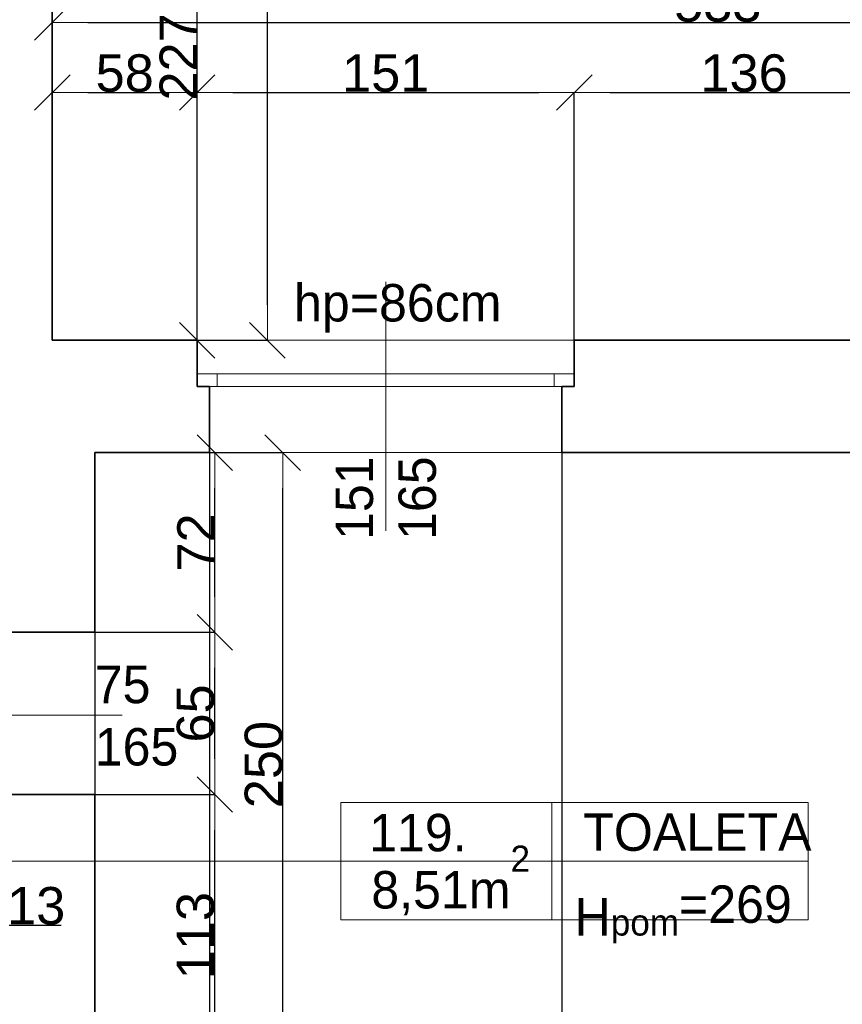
# Model space of a CAD drawing. Header units: metres. Extents: x 7506757 to 756746378, y 5735207 to 582114514.
# Tile 58 of 256: x 7535053 to 7538347, y 5853699 to 5857643. Entities that reach past the tile are written whole.
import ezdxf

# ---------------------------------------------------------------- set-up
doc = ezdxf.new("R2010")
doc.units = ezdxf.units.M
doc.header["$MEASUREMENT"] = 0
doc.header["$PDMODE"] = 2
doc.layers.get('0').update_dxf_attribs({"color": 250, "linetype": 'CONTINUOUS', "lineweight": 100, "plot": 0})
doc.layers.get('Defpoints').update_dxf_attribs({"linetype": 'CONTINUOUS'})
for name, color, linetype, lineweight in [('2D - Ogolne46', 7, 'CONTINUOUS', 18), ('M_OCIANA6', 5, 'CONTINUOUS', 35), ('M_OPISY1', 7, 'CONTINUOUS', 13), ('M_OPISY141', 7, 'CONTINUOUS', 0), ('m_umeblowanie1', 7, 'CONTINUOUS', 13), ('opis1', 7, 'CONTINUOUS', 13)]:
    doc.layers.add(name, color=color, linetype=linetype, lineweight=lineweight)
doc.layers.add('M_OPISY', color=7, linetype='CONTINUOUS')
doc.layers.add('PWYMIAR', color=7, linetype='CONTINUOUS')
doc.styles.add('GENERATED_STYLE_1', font='arial.ttf')
doc.styles.add('GENERATED_STYLE_2', font='txt')
doc.dimstyles.new('GENERATED_STYLE__1', dxfattribs={"dimtxt": 150, "dimasz": 142.5, "dimexe": 0.18, "dimexo": 0, "dimgap": 0.09, "dimtad": 1, "dimdec": 0, "dimlfac": 0.1, "dimzin": 0, "dimdsep": 46, "dimtxsty": 'GENERATED_STYLE_1', "dimblk": 'ARROWHEAD_6', "dimblk1": 'ARROWHEAD_6', "dimblk2": 'ARROWHEAD_6', "dimcen": 0.09, "dimclrd": 251, "dimclre": 251, "dimclrt": 7, "dimazin": 0, "dimtfac": 1, "dimtdec": 4, "dimtmove": 0, "dimatfit": 3, "dimfxl": 0, "dimtolj": 1, "dimtzin": 0, "dimarcsym": 0})
doc.dimstyles.new('GENERATED_STYLE__2', dxfattribs={"dimtxt": 150, "dimasz": 142.5, "dimexe": 0.18, "dimexo": 0, "dimgap": 0.09, "dimtad": 1, "dimtih": 1, "dimtoh": 1, "dimdec": 0, "dimlfac": 0.1, "dimzin": 0, "dimdsep": 46, "dimtxsty": 'GENERATED_STYLE_1', "dimblk": 'ARROWHEAD_6', "dimblk1": 'ARROWHEAD_6', "dimblk2": 'ARROWHEAD_6', "dimcen": 0.09, "dimclrd": 251, "dimclre": 251, "dimclrt": 7, "dimazin": 0, "dimtfac": 1, "dimtdec": 4, "dimtmove": 0, "dimatfit": 3, "dimfxl": 0, "dimtolj": 1, "dimtzin": 0, "dimarcsym": 0})
doc.dimstyles.new('GENERATED_STYLE__3', dxfattribs={"dimtxt": 150, "dimasz": 142.5, "dimexe": 0.18, "dimexo": 0, "dimgap": 0.09, "dimtad": 1, "dimdec": 0, "dimlfac": 0.1, "dimzin": 0, "dimdsep": 46, "dimtxsty": 'GENERATED_STYLE_1', "dimblk": 'ARROWHEAD_6', "dimblk1": 'ARROWHEAD_6', "dimblk2": 'ARROWHEAD_6', "dimcen": 0.09, "dimclrd": 251, "dimclre": 251, "dimclrt": 7, "dimazin": 0, "dimtfac": 1, "dimtdec": 4, "dimtmove": 2, "dimatfit": 3, "dimfxl": 0, "dimtolj": 1, "dimtzin": 0, "dimarcsym": 0})

# ---------------------------------------------------------------- blocks, each defined once
blk = doc.blocks.new('Linia_72', base_point=(595210.7, 303293.2))
at = {"layer": 'M_OPISY1', "linetype": 'Continuous'}
blk.add_hatch(color=256, dxfattribs=at).paths.add_polyline_path([(593529.3, 303293.2), (593525.5, 303312.3), (593514.6, 303328.6), (593498.4, 303339.4), (593479.3, 303343.2), (593460.1, 303339.4), (593443.9, 303328.6), (593433.1, 303312.3), (593429.3, 303293.2), (593433.1, 303274.1), (593443.9, 303257.9), (593460.1, 303247), (593479.3, 303243.2), (593498.4, 303247), (593514.6, 303257.9), (593525.5, 303274.1)], flags=0)
blk.add_circle((593479.3, 303293.2), 50, dxfattribs=at)
at = {"layer": 'M_OPISY141', "linetype": 'Continuous'}
blk.add_line((595210.7, 303293.2), (593529.3, 303293.2), dxfattribs=at)
blk = doc.blocks.new('ARROWHEAD_6')
at = {"color": 0, "linetype": 'Continuous', "lineweight": 0}
for p, q in [((-0.5, -0.5), (0.5, 0.5)), ((0, 0), (-1, 0))]:
    blk.add_line(p, q, dxfattribs=at)
blk = doc.blocks.new('*D4839')
at = {"layer": 'Defpoints', "color": 0, "linetype": 'Continuous', "transparency": 16777216}
for p in [(7534603.4, 5855809.1), (7534733.4, 5855809.1), (7534733.4, 5854015.8)]:
    blk.add_point(p, dxfattribs=at)
at = {"layer": 'PWYMIAR', "color": 251, "linetype": 'Continuous', "lineweight": -2, "transparency": 16777216}
for p, q in [((7534603.4, 5855809.1), (7534603.4, 5854015.7)), ((7534733.4, 5855809.1), (7534733.4, 5854015.7)), ((7534460.9, 5854015.8), (7534318.4, 5854015.8)), ((7534603.4, 5854015.8), (7534733.4, 5854015.8)), ((7534875.9, 5854015.8), (7535219.3, 5854015.8))]:
    blk.add_line(p, q, dxfattribs=at)
at = {"layer": 'PWYMIAR', "color": 251, "linetype": 'Continuous', "lineweight": -2, "transparency": 16777216, "xscale": 142.5, "yscale": 142.5, "zscale": 142.5}
blk.add_blockref('ARROWHEAD_6', (7534603.4, 5854015.8), dxfattribs=at)
at = {"layer": 'PWYMIAR', "color": 251, "linetype": 'Continuous', "lineweight": -2, "transparency": 16777216, "xscale": 142.5, "yscale": 142.5, "zscale": 142.5, "rotation": 180}
blk.add_blockref('ARROWHEAD_6', (7534733.4, 5854015.8), dxfattribs=at)
at = {"layer": 'PWYMIAR', "color": 7, "linetype": 'Continuous', "lineweight": 13, "transparency": 16777216, "insert": (7535118.9, 5854092.6), "char_height": 150, "attachment_point": 5, "style": 'GENERATED_STYLE_1'}
blk.add_mtext('\\A1;13', dxfattribs=at)
blk = doc.blocks.new('*D4854')
at = {"layer": 'Defpoints', "color": 0, "linetype": 'Continuous', "transparency": 16777216}
for p in [(7535763.4, 5857351.7), (7535183.4, 5856359.1), (7535763.4, 5856359.1)]:
    blk.add_point(p, dxfattribs=at)
at = {"layer": 'PWYMIAR', "color": 251, "linetype": 'Continuous', "lineweight": -2, "transparency": 16777216}
for p, q in [((7535183.4, 5856359.1), (7535183.4, 5857351.9)), ((7535325.9, 5857351.7), (7535620.9, 5857351.7)), ((7535763.4, 5856359.1), (7535763.4, 5857351.9))]:
    blk.add_line(p, q, dxfattribs=at)
at = {"layer": 'PWYMIAR', "color": 251, "linetype": 'Continuous', "lineweight": -2, "transparency": 16777216, "xscale": 142.5, "yscale": 142.5, "zscale": 142.5, "rotation": 180}
blk.add_blockref('ARROWHEAD_6', (7535183.4, 5857351.7), dxfattribs=at)
at = {"layer": 'PWYMIAR', "color": 251, "linetype": 'Continuous', "lineweight": -2, "transparency": 16777216, "xscale": 142.5, "yscale": 142.5, "zscale": 142.5}
blk.add_blockref('ARROWHEAD_6', (7535763.4, 5857351.7), dxfattribs=at)
at = {"layer": 'PWYMIAR', "color": 7, "linetype": 'Continuous', "lineweight": 13, "transparency": 16777216, "insert": (7535473.4, 5857428.4), "char_height": 150, "attachment_point": 5, "style": 'GENERATED_STYLE_1'}
blk.add_mtext('\\A1;58', dxfattribs=at)
blk = doc.blocks.new('*D4855')
at = {"layer": 'Defpoints', "color": 0, "linetype": 'Continuous', "transparency": 16777216}
for p in [(7537273.4, 5857351.7), (7535763.4, 5856359.1), (7537273.4, 5856359.1)]:
    blk.add_point(p, dxfattribs=at)
at = {"layer": 'PWYMIAR', "color": 251, "linetype": 'Continuous', "lineweight": -2, "transparency": 16777216}
for p, q in [((7535763.4, 5856359.1), (7535763.4, 5857351.9)), ((7535905.9, 5857351.7), (7537130.9, 5857351.7)), ((7537273.4, 5856359.1), (7537273.4, 5857351.9))]:
    blk.add_line(p, q, dxfattribs=at)
at = {"layer": 'PWYMIAR', "color": 251, "linetype": 'Continuous', "lineweight": -2, "transparency": 16777216, "xscale": 142.5, "yscale": 142.5, "zscale": 142.5, "rotation": 180}
blk.add_blockref('ARROWHEAD_6', (7535763.4, 5857351.7), dxfattribs=at)
at = {"layer": 'PWYMIAR', "color": 251, "linetype": 'Continuous', "lineweight": -2, "transparency": 16777216, "xscale": 142.5, "yscale": 142.5, "zscale": 142.5}
blk.add_blockref('ARROWHEAD_6', (7537273.4, 5857351.7), dxfattribs=at)
at = {"layer": 'PWYMIAR', "color": 7, "linetype": 'Continuous', "lineweight": 13, "transparency": 16777216, "insert": (7536518.4, 5857428.4), "char_height": 150, "attachment_point": 5, "style": 'GENERATED_STYLE_1'}
blk.add_mtext('\\A1;151', dxfattribs=at)
blk = doc.blocks.new('*D4856')
at = {"layer": 'Defpoints', "color": 0, "linetype": 'Continuous', "transparency": 16777216}
for p in [(7538633.4, 5857351.7), (7537273.4, 5856359.1), (7538633.4, 5856359.1)]:
    blk.add_point(p, dxfattribs=at)
at = {"layer": 'PWYMIAR', "color": 251, "linetype": 'Continuous', "lineweight": -2, "transparency": 16777216}
for p, q in [((7537273.4, 5856359.1), (7537273.4, 5857351.9)), ((7537415.9, 5857351.7), (7538490.9, 5857351.7)), ((7538633.4, 5856359.1), (7538633.4, 5857351.9))]:
    blk.add_line(p, q, dxfattribs=at)
at = {"layer": 'PWYMIAR', "color": 251, "linetype": 'Continuous', "lineweight": -2, "transparency": 16777216, "xscale": 142.5, "yscale": 142.5, "zscale": 142.5, "rotation": 180}
blk.add_blockref('ARROWHEAD_6', (7537273.4, 5857351.7), dxfattribs=at)
at = {"layer": 'PWYMIAR', "color": 251, "linetype": 'Continuous', "lineweight": -2, "transparency": 16777216, "xscale": 142.5, "yscale": 142.5, "zscale": 142.5}
blk.add_blockref('ARROWHEAD_6', (7538633.4, 5857351.7), dxfattribs=at)
at = {"layer": 'PWYMIAR', "color": 7, "linetype": 'Continuous', "lineweight": 13, "transparency": 16777216, "insert": (7537953.4, 5857428.4), "char_height": 150, "attachment_point": 5, "style": 'GENERATED_STYLE_1'}
blk.add_mtext('\\A1;136', dxfattribs=at)
blk = doc.blocks.new('*D4859')
at = {"layer": 'Defpoints', "color": 0, "linetype": 'Continuous', "transparency": 16777216}
for p in [(7540513.4, 5857632.3), (7535183.4, 5856359.1), (7540513.4, 5856359.1)]:
    blk.add_point(p, dxfattribs=at)
at = {"layer": 'PWYMIAR', "color": 251, "linetype": 'Continuous', "lineweight": -2, "transparency": 16777216}
for p, q in [((7535183.4, 5856359.1), (7535183.4, 5857632.5)), ((7535325.9, 5857632.3), (7540370.9, 5857632.3)), ((7540513.4, 5856359.1), (7540513.4, 5857632.5))]:
    blk.add_line(p, q, dxfattribs=at)
at = {"layer": 'PWYMIAR', "color": 251, "linetype": 'Continuous', "lineweight": -2, "transparency": 16777216, "xscale": 142.5, "yscale": 142.5, "zscale": 142.5, "rotation": 180}
blk.add_blockref('ARROWHEAD_6', (7535183.4, 5857632.3), dxfattribs=at)
at = {"layer": 'PWYMIAR', "color": 251, "linetype": 'Continuous', "lineweight": -2, "transparency": 16777216, "xscale": 142.5, "yscale": 142.5, "zscale": 142.5}
blk.add_blockref('ARROWHEAD_6', (7540513.4, 5857632.3), dxfattribs=at)
at = {"layer": 'PWYMIAR', "color": 7, "linetype": 'Continuous', "lineweight": 13, "transparency": 16777216, "insert": (7537848.4, 5857709.1), "char_height": 150, "attachment_point": 5, "style": 'GENERATED_STYLE_1'}
blk.add_mtext('\\A1;533', dxfattribs=at)
blk = doc.blocks.new('*D4860')
at = {"layer": 'Defpoints', "color": 0, "linetype": 'Continuous', "transparency": 16777216}
for p in [(7535183.4, 5858629.1), (7535763.4, 5858629.1), (7535183.4, 5856359.1)]:
    blk.add_point(p, dxfattribs=at)
at = {"layer": 'PWYMIAR', "color": 251, "linetype": 'Continuous', "lineweight": -2, "transparency": 16777216}
for p, q in [((7535183.4, 5858629.1), (7535763.6, 5858629.1)), ((7535763.4, 5856501.6), (7535763.4, 5858486.6)), ((7535183.4, 5856359.1), (7535763.6, 5856359.1))]:
    blk.add_line(p, q, dxfattribs=at)
at = {"layer": 'PWYMIAR', "color": 251, "linetype": 'Continuous', "lineweight": -2, "transparency": 16777216, "xscale": 142.5, "yscale": 142.5, "zscale": 142.5}
for p, rotation in [((7535763.4, 5858629.1), 90), ((7535763.4, 5856359.1), 270)]:
    blk.add_blockref('ARROWHEAD_6', p, dxfattribs=dict(at, rotation=rotation))
at = {"layer": 'PWYMIAR', "color": 7, "linetype": 'Continuous', "lineweight": 13, "transparency": 16777216, "insert": (7535688, 5857494.1), "char_height": 150, "attachment_point": 5, "rotation": 90, "style": 'GENERATED_STYLE_1'}
blk.add_mtext('\\A1;227', dxfattribs=at)
blk = doc.blocks.new('*D4863')
at = {"layer": 'Defpoints', "color": 0, "linetype": 'Continuous', "transparency": 16777216}
for p in [(7535183.4, 5863309.1), (7536044.5, 5863309.1), (7535183.4, 5856359.1)]:
    blk.add_point(p, dxfattribs=at)
at = {"layer": 'PWYMIAR', "color": 251, "linetype": 'Continuous', "lineweight": -2, "transparency": 16777216}
for p, q in [((7535183.4, 5863309.1), (7536044.6, 5863309.1)), ((7536044.5, 5856501.6), (7536044.5, 5863166.6)), ((7535183.4, 5856359.1), (7536044.6, 5856359.1))]:
    blk.add_line(p, q, dxfattribs=at)
at = {"layer": 'PWYMIAR', "color": 251, "linetype": 'Continuous', "lineweight": -2, "transparency": 16777216, "xscale": 142.5, "yscale": 142.5, "zscale": 142.5}
for p, rotation in [((7536044.5, 5863309.1), 90), ((7536044.5, 5856359.1), 270)]:
    blk.add_blockref('ARROWHEAD_6', p, dxfattribs=dict(at, rotation=rotation))
at = {"layer": 'PWYMIAR', "color": 7, "linetype": 'Continuous', "lineweight": 13, "transparency": 16777216, "insert": (7535967.8, 5859834.1), "char_height": 150, "attachment_point": 5, "rotation": 90, "style": 'GENERATED_STYLE_1'}
blk.add_mtext('\\A1;695', dxfattribs=at)
blk = doc.blocks.new('*D4873')
at = {"layer": 'Defpoints', "color": 0, "linetype": 'Continuous', "transparency": 16777216}
for p in [(7534733.4, 5853879.1), (7535353.4, 5853409.1), (7535353.4, 5851652.6)]:
    blk.add_point(p, dxfattribs=at)
at = {"layer": 'PWYMIAR', "color": 251, "linetype": 'Continuous', "lineweight": -2, "transparency": 16777216}
for p, q in [((7534733.4, 5853879.1), (7534733.4, 5851652.5)), ((7535353.4, 5853409.1), (7535353.4, 5851652.5)), ((7534875.9, 5851652.6), (7535210.9, 5851652.6))]:
    blk.add_line(p, q, dxfattribs=at)
at = {"layer": 'PWYMIAR', "color": 251, "linetype": 'Continuous', "lineweight": -2, "transparency": 16777216, "xscale": 142.5, "yscale": 142.5, "zscale": 142.5, "rotation": 180}
blk.add_blockref('ARROWHEAD_6', (7534733.4, 5851652.6), dxfattribs=at)
at = {"layer": 'PWYMIAR', "color": 251, "linetype": 'Continuous', "lineweight": -2, "transparency": 16777216, "xscale": 142.5, "yscale": 142.5, "zscale": 142.5}
blk.add_blockref('ARROWHEAD_6', (7535353.4, 5851652.6), dxfattribs=at)
at = {"layer": 'PWYMIAR', "color": 7, "linetype": 'Continuous', "lineweight": 13, "transparency": 16777216, "insert": (7535043.4, 5851729.3), "char_height": 150, "attachment_point": 5, "style": 'GENERATED_STYLE_1'}
blk.add_mtext('\\A1;62', dxfattribs=at)
blk = doc.blocks.new('*D4874')
at = {"layer": 'Defpoints', "color": 0, "linetype": 'Continuous', "transparency": 16777216}
for p in [(7540513.4, 5856359.1), (7535353.4, 5853409.1), (7540513.4, 5851652.6)]:
    blk.add_point(p, dxfattribs=at)
at = {"layer": 'PWYMIAR', "color": 251, "linetype": 'Continuous', "lineweight": -2, "transparency": 16777216}
for p, q in [((7540513.4, 5856359.1), (7540513.4, 5851652.5)), ((7535353.4, 5853409.1), (7535353.4, 5851652.5)), ((7535495.9, 5851652.6), (7540370.9, 5851652.6))]:
    blk.add_line(p, q, dxfattribs=at)
at = {"layer": 'PWYMIAR', "color": 251, "linetype": 'Continuous', "lineweight": -2, "transparency": 16777216, "xscale": 142.5, "yscale": 142.5, "zscale": 142.5, "rotation": 180}
blk.add_blockref('ARROWHEAD_6', (7535353.4, 5851652.6), dxfattribs=at)
at = {"layer": 'PWYMIAR', "color": 251, "linetype": 'Continuous', "lineweight": -2, "transparency": 16777216, "xscale": 142.5, "yscale": 142.5, "zscale": 142.5}
blk.add_blockref('ARROWHEAD_6', (7540513.4, 5851652.6), dxfattribs=at)
at = {"layer": 'PWYMIAR', "color": 7, "linetype": 'Continuous', "lineweight": 13, "transparency": 16777216, "insert": (7537933.4, 5851729.3), "char_height": 150, "attachment_point": 5, "style": 'GENERATED_STYLE_1'}
blk.add_mtext('\\A1;516', dxfattribs=at)
blk = doc.blocks.new('*D4976')
at = {"layer": 'Defpoints', "color": 0, "linetype": 'Continuous', "transparency": 16777216}
for p in [(7535353.4, 5855909.1), (7526623.4, 5853409.1), (7535353.4, 5852041.8)]:
    blk.add_point(p, dxfattribs=at)
at = {"layer": 'PWYMIAR', "color": 251, "linetype": 'Continuous', "lineweight": -2, "transparency": 16777216}
for p, q in [((7535353.4, 5855909.1), (7535353.4, 5852041.6)), ((7526623.4, 5853409.1), (7526623.4, 5852041.6)), ((7526765.9, 5852041.8), (7535210.9, 5852041.8))]:
    blk.add_line(p, q, dxfattribs=at)
at = {"layer": 'PWYMIAR', "color": 251, "linetype": 'Continuous', "lineweight": -2, "transparency": 16777216, "xscale": 142.5, "yscale": 142.5, "zscale": 142.5, "rotation": 180}
blk.add_blockref('ARROWHEAD_6', (7526623.4, 5852041.8), dxfattribs=at)
at = {"layer": 'PWYMIAR', "color": 251, "linetype": 'Continuous', "lineweight": -2, "transparency": 16777216, "xscale": 142.5, "yscale": 142.5, "zscale": 142.5}
blk.add_blockref('ARROWHEAD_6', (7535353.4, 5852041.8), dxfattribs=at)
at = {"layer": 'PWYMIAR', "color": 7, "linetype": 'Continuous', "lineweight": 13, "transparency": 16777216, "insert": (7530988.4, 5852118.5), "char_height": 150, "attachment_point": 5, "style": 'GENERATED_STYLE_1'}
blk.add_mtext('\\A1;873', dxfattribs=at)
blk = doc.blocks.new('*D4977')
at = {"layer": 'Defpoints', "color": 0, "linetype": 'Continuous', "transparency": 16777216}
for p in [(7535353.4, 5855909.1), (7535813.4, 5855909.1), (7535813.4, 5852041.8)]:
    blk.add_point(p, dxfattribs=at)
at = {"layer": 'PWYMIAR', "color": 251, "linetype": 'Continuous', "lineweight": -2, "transparency": 16777216}
for p, q in [((7535353.4, 5855909.1), (7535353.4, 5852041.6)), ((7535813.4, 5855909.1), (7535813.4, 5852041.6)), ((7535495.9, 5852041.8), (7535670.9, 5852041.8))]:
    blk.add_line(p, q, dxfattribs=at)
at = {"layer": 'PWYMIAR', "color": 251, "linetype": 'Continuous', "lineweight": -2, "transparency": 16777216, "xscale": 142.5, "yscale": 142.5, "zscale": 142.5, "rotation": 180}
blk.add_blockref('ARROWHEAD_6', (7535353.4, 5852041.8), dxfattribs=at)
at = {"layer": 'PWYMIAR', "color": 251, "linetype": 'Continuous', "lineweight": -2, "transparency": 16777216, "xscale": 142.5, "yscale": 142.5, "zscale": 142.5}
blk.add_blockref('ARROWHEAD_6', (7535813.4, 5852041.8), dxfattribs=at)
at = {"layer": 'PWYMIAR', "color": 7, "linetype": 'Continuous', "lineweight": 13, "transparency": 16777216, "insert": (7535583.4, 5852118.5), "char_height": 150, "attachment_point": 5, "style": 'GENERATED_STYLE_1'}
blk.add_mtext('\\A1;46', dxfattribs=at)
blk = doc.blocks.new('*D4978')
at = {"layer": 'Defpoints', "color": 0, "linetype": 'Continuous', "transparency": 16777216}
for p in [(7535813.4, 5855909.1), (7537223.4, 5855909.1), (7537223.4, 5852041.8)]:
    blk.add_point(p, dxfattribs=at)
at = {"layer": 'PWYMIAR', "color": 251, "linetype": 'Continuous', "lineweight": -2, "transparency": 16777216}
for p, q in [((7535813.4, 5855909.1), (7535813.4, 5852041.6)), ((7537223.4, 5855909.1), (7537223.4, 5852041.6)), ((7535955.9, 5852041.8), (7537080.9, 5852041.8))]:
    blk.add_line(p, q, dxfattribs=at)
at = {"layer": 'PWYMIAR', "color": 251, "linetype": 'Continuous', "lineweight": -2, "transparency": 16777216, "xscale": 142.5, "yscale": 142.5, "zscale": 142.5, "rotation": 180}
blk.add_blockref('ARROWHEAD_6', (7535813.4, 5852041.8), dxfattribs=at)
at = {"layer": 'PWYMIAR', "color": 251, "linetype": 'Continuous', "lineweight": -2, "transparency": 16777216, "xscale": 142.5, "yscale": 142.5, "zscale": 142.5}
blk.add_blockref('ARROWHEAD_6', (7537223.4, 5852041.8), dxfattribs=at)
at = {"layer": 'PWYMIAR', "color": 7, "linetype": 'Continuous', "lineweight": 13, "transparency": 16777216, "insert": (7536518.4, 5852117.2), "char_height": 150, "attachment_point": 5, "style": 'GENERATED_STYLE_1'}
blk.add_mtext('\\A1;141', dxfattribs=at)
blk = doc.blocks.new('*D4979')
at = {"layer": 'Defpoints', "color": 0, "linetype": 'Continuous', "transparency": 16777216}
for p in [(7537223.4, 5855909.1), (7538683.4, 5855909.1), (7538683.4, 5852041.8)]:
    blk.add_point(p, dxfattribs=at)
at = {"layer": 'PWYMIAR', "color": 251, "linetype": 'Continuous', "lineweight": -2, "transparency": 16777216}
for p, q in [((7537223.4, 5855909.1), (7537223.4, 5852041.6)), ((7538683.4, 5855909.1), (7538683.4, 5852041.6)), ((7537365.9, 5852041.8), (7538540.9, 5852041.8))]:
    blk.add_line(p, q, dxfattribs=at)
at = {"layer": 'PWYMIAR', "color": 251, "linetype": 'Continuous', "lineweight": -2, "transparency": 16777216, "xscale": 142.5, "yscale": 142.5, "zscale": 142.5, "rotation": 180}
blk.add_blockref('ARROWHEAD_6', (7537223.4, 5852041.8), dxfattribs=at)
at = {"layer": 'PWYMIAR', "color": 251, "linetype": 'Continuous', "lineweight": -2, "transparency": 16777216, "xscale": 142.5, "yscale": 142.5, "zscale": 142.5}
blk.add_blockref('ARROWHEAD_6', (7538683.4, 5852041.8), dxfattribs=at)
at = {"layer": 'PWYMIAR', "color": 7, "linetype": 'Continuous', "lineweight": 13, "transparency": 16777216, "insert": (7537953.4, 5852118.5), "char_height": 150, "attachment_point": 5, "style": 'GENERATED_STYLE_1'}
blk.add_mtext('\\A1;146', dxfattribs=at)
blk = doc.blocks.new('*D4989')
at = {"layer": 'Defpoints', "color": 0, "linetype": 'Continuous', "transparency": 16777216}
for p in [(7535353.4, 5854539.1), (7535834.2, 5854539.1), (7535353.4, 5853409.1)]:
    blk.add_point(p, dxfattribs=at)
at = {"layer": 'PWYMIAR', "color": 251, "linetype": 'Continuous', "lineweight": -2, "transparency": 16777216}
for p, q in [((7535353.4, 5854539.1), (7535834.4, 5854539.1)), ((7535834.2, 5853551.6), (7535834.2, 5854396.6)), ((7535353.4, 5853409.1), (7535834.4, 5853409.1))]:
    blk.add_line(p, q, dxfattribs=at)
at = {"layer": 'PWYMIAR', "color": 251, "linetype": 'Continuous', "lineweight": -2, "transparency": 16777216, "xscale": 142.5, "yscale": 142.5, "zscale": 142.5}
for p, rotation in [((7535834.2, 5854539.1), 90), ((7535834.2, 5853409.1), 270)]:
    blk.add_blockref('ARROWHEAD_6', p, dxfattribs=dict(at, rotation=rotation))
at = {"layer": 'PWYMIAR', "color": 7, "linetype": 'Continuous', "lineweight": 13, "transparency": 16777216, "insert": (7535757.5, 5853974.1), "char_height": 150, "attachment_point": 5, "rotation": 90, "style": 'GENERATED_STYLE_1'}
blk.add_mtext('\\A1;113', dxfattribs=at)
blk = doc.blocks.new('*D4990')
at = {"layer": 'Defpoints', "color": 0, "linetype": 'Continuous', "transparency": 16777216}
for p in [(7535353.4, 5855189.1), (7535834.2, 5855189.1), (7535353.4, 5854539.1)]:
    blk.add_point(p, dxfattribs=at)
at = {"layer": 'PWYMIAR', "color": 251, "linetype": 'Continuous', "lineweight": -2, "transparency": 16777216}
for p, q in [((7535353.4, 5855189.1), (7535834.4, 5855189.1)), ((7535834.2, 5854681.6), (7535834.2, 5855046.6)), ((7535353.4, 5854539.1), (7535834.4, 5854539.1))]:
    blk.add_line(p, q, dxfattribs=at)
at = {"layer": 'PWYMIAR', "color": 251, "linetype": 'Continuous', "lineweight": -2, "transparency": 16777216, "xscale": 142.5, "yscale": 142.5, "zscale": 142.5}
for p, rotation in [((7535834.2, 5855189.1), 90), ((7535834.2, 5854539.1), 270)]:
    blk.add_blockref('ARROWHEAD_6', p, dxfattribs=dict(at, rotation=rotation))
at = {"layer": 'PWYMIAR', "color": 7, "linetype": 'Continuous', "lineweight": 13, "transparency": 16777216, "insert": (7535757.6, 5854864.1), "char_height": 150, "attachment_point": 5, "rotation": 90, "style": 'GENERATED_STYLE_1'}
blk.add_mtext('\\A1;65', dxfattribs=at)
blk = doc.blocks.new('*D4991')
at = {"layer": 'Defpoints', "color": 0, "linetype": 'Continuous', "transparency": 16777216}
for p in [(7535353.4, 5855909.1), (7535834.2, 5855909.1), (7535353.4, 5855189.1)]:
    blk.add_point(p, dxfattribs=at)
at = {"layer": 'PWYMIAR', "color": 251, "linetype": 'Continuous', "lineweight": -2, "transparency": 16777216}
for p, q in [((7535353.4, 5855909.1), (7535834.4, 5855909.1)), ((7535834.2, 5855331.6), (7535834.2, 5855766.6)), ((7535353.4, 5855189.1), (7535834.4, 5855189.1))]:
    blk.add_line(p, q, dxfattribs=at)
at = {"layer": 'PWYMIAR', "color": 251, "linetype": 'Continuous', "lineweight": -2, "transparency": 16777216, "xscale": 142.5, "yscale": 142.5, "zscale": 142.5}
for p, rotation in [((7535834.2, 5855909.1), 90), ((7535834.2, 5855189.1), 270)]:
    blk.add_blockref('ARROWHEAD_6', p, dxfattribs=dict(at, rotation=rotation))
at = {"layer": 'PWYMIAR', "color": 7, "linetype": 'Continuous', "lineweight": 13, "transparency": 16777216, "insert": (7535758.8, 5855549.1), "char_height": 150, "attachment_point": 5, "rotation": 90, "style": 'GENERATED_STYLE_1'}
blk.add_mtext('\\A1;72', dxfattribs=at)
blk = doc.blocks.new('*D4992')
at = {"layer": 'Defpoints', "color": 0, "linetype": 'Continuous', "transparency": 16777216}
for p in [(7535353.4, 5855909.1), (7536106.3, 5855909.1), (7535353.4, 5853409.1)]:
    blk.add_point(p, dxfattribs=at)
at = {"layer": 'PWYMIAR', "color": 251, "linetype": 'Continuous', "lineweight": -2, "transparency": 16777216}
for p, q in [((7535353.4, 5855909.1), (7536106.5, 5855909.1)), ((7536106.3, 5853551.6), (7536106.3, 5855766.6)), ((7535353.4, 5853409.1), (7536106.5, 5853409.1))]:
    blk.add_line(p, q, dxfattribs=at)
at = {"layer": 'PWYMIAR', "color": 251, "linetype": 'Continuous', "lineweight": -2, "transparency": 16777216, "xscale": 142.5, "yscale": 142.5, "zscale": 142.5}
for p, rotation in [((7536106.3, 5855909.1), 90), ((7536106.3, 5853409.1), 270)]:
    blk.add_blockref('ARROWHEAD_6', p, dxfattribs=dict(at, rotation=rotation))
at = {"layer": 'PWYMIAR', "color": 7, "linetype": 'Continuous', "lineweight": 13, "transparency": 16777216, "insert": (7536029.6, 5854659.1), "char_height": 150, "attachment_point": 5, "rotation": 90, "style": 'GENERATED_STYLE_1'}
blk.add_mtext('\\A1;250', dxfattribs=at)

msp = doc.modelspace()

# ---------------------------------------------------------------- linework, layer by layer
at = {"layer": 'M_OCIANA6', "linetype": 'Continuous'}
for p, q in [((7535183.4, 5856359.1), (7535183.4, 5858629.1)), ((7535763.4, 5856359.1), (7535183.4, 5856359.1)), ((7535763.4, 5856174.1), (7535763.4, 5856359.1)), ((7538633.4, 5856359.1), (7537273.4, 5856359.1)), ((7537273.4, 5856174.1), (7537273.4, 5856359.1)), ((7535763.4, 5856174.1), (7535813.4, 5856174.1)), ((7535813.4, 5856174.1), (7535813.4, 5855909.1)), ((7537223.4, 5856174.1), (7537223.4, 5855909.1)), ((7537273.4, 5856174.1), (7537223.4, 5856174.1)), ((7535353.4, 5855909.1), (7535353.4, 5855189.1)), ((7535813.4, 5855909.1), (7535353.4, 5855909.1)), ((7538683.4, 5855909.1), (7537223.4, 5855909.1)), ((7534958.4, 5855189.1), (7535353.4, 5855189.1)), ((7535353.4, 5854539.1), (7534958.4, 5854539.1)), ((7535353.4, 5854539.1), (7535353.4, 5853409.1))]:
    msp.add_line(p, q, dxfattribs=at)
at = {"layer": 'M_OPISY141', "linetype": 'Continuous'}
for p, q in [((7536518.4, 5855595.3), (7536518.4, 5856592.5)), ((7535462.9, 5854856.6), (7534465.6, 5854856.6)), ((7536339.3, 5854507.9), (7538210.4, 5854507.9)), ((7536339.3, 5854036.8), (7536339.3, 5854507.9)), ((7537183.9, 5854507.9), (7537183.9, 5854036.8)), ((7538210.4, 5854507.9), (7538210.4, 5854036.8)), ((7536339.3, 5854272.4), (7538210.4, 5854272.4)), ((7538210.4, 5854036.8), (7536339.3, 5854036.8))]:
    msp.add_line(p, q, dxfattribs=at)
at = {"layer": 'm_umeblowanie1', "linetype": 'Continuous'}
for p, q in [((7535763.4, 5856359.1), (7537273.4, 5856359.1)), ((7535763.4, 5856224.1), (7537273.4, 5856224.1)), ((7535843.4, 5856174.1), (7535843.4, 5856224.1)), ((7537193.4, 5856174.1), (7537193.4, 5856224.1)), ((7535813.4, 5856174.1), (7537223.4, 5856174.1)), ((7535813.4, 5855909.1), (7537223.4, 5855909.1)), ((7535353.4, 5855189.1), (7535353.4, 5854539.1))]:
    msp.add_line(p, q, dxfattribs=at)

# ---------------------------------------------------------------- block references
at = {"layer": 'M_OPISY', "linetype": 'Continuous'}
msp.add_blockref('Linia_72', (7536339.3, 5854272.4), dxfattribs=at)

# ---------------------------------------------------------------- texts
at = {"layer": '2D - Ogolne46', "linetype": 'Continuous', "insert": (7536460.8, 5854054.8), "char_height": 150, "attachment_point": 7, "style": 'GENERATED_STYLE_2'}
msp.add_mtext('{8,51m\\A1{\\H0.7x;\\S2^  ;}}', dxfattribs=at)
at = {"layer": 'opis1', "linetype": 'Continuous', "char_height": 150, "style": 'GENERATED_STYLE_2'}
for s, insert, attachment_point in [('{hp=86cm}', (7536982, 5856584.3), 3), ('{119.}', (7536451.9, 5854461.7), 1), ('{TOALETA}', (7537309.5, 5854463.7), 1), ('{H\\A1{\\H0.7x;\\S ^ pom;}=269}', (7537274.9, 5854226.1), 1)]:
    msp.add_mtext(s, dxfattribs=dict(at, insert=insert, attachment_point=attachment_point))
at = {"layer": 'opis1', "linetype": 'Continuous', "insert": (7536317.6, 5855559.1), "char_height": 150, "width": 349.992, "attachment_point": 1, "rotation": 90, "line_spacing_factor": 1.007581, "style": 'GENERATED_STYLE_2'}
msp.add_mtext('{151\\P165}', dxfattribs=at)
at = {"layer": 'opis1', "linetype": 'Continuous', "insert": (7535353.4, 5855055.1), "char_height": 150, "width": 349.992, "attachment_point": 1, "line_spacing_factor": 0.998384, "style": 'GENERATED_STYLE_2'}
msp.add_mtext('{75\\P165}', dxfattribs=at)

# ---------------------------------------------------------------- dimensions: what is measured, and where the dimension line sits
at = {"layer": 'PWYMIAR', "color": 251, "linetype": 'Continuous', "lineweight": 13}
for base, p1, p2, dimstyle, picture, middle in [((7536044.5, 5863309.1), (7535183.4, 5856359.1), (7535183.4, 5863309.1), 'GENERATED_STYLE__1', '*D4863', (7535967.8, 5859834.1)), ((7535763.4, 5858629.1), (7535183.4, 5856359.1), (7535183.4, 5858629.1), 'GENERATED_STYLE__3', '*D4860', (7535688, 5857494.1)), ((7535834.2, 5855909.1), (7535353.4, 5855189.1), (7535353.4, 5855909.1), 'GENERATED_STYLE__1', '*D4991', (7535758.8, 5855549.1)), ((7536106.3, 5855909.1), (7535353.4, 5853409.1), (7535353.4, 5855909.1), 'GENERATED_STYLE__1', '*D4992', (7536029.6, 5854659.1)), ((7535834.2, 5855189.1), (7535353.4, 5854539.1), (7535353.4, 5855189.1), 'GENERATED_STYLE__1', '*D4990', (7535757.6, 5854864.1)), ((7535834.2, 5854539.1), (7535353.4, 5853409.1), (7535353.4, 5854539.1), 'GENERATED_STYLE__1', '*D4989', (7535757.5, 5853974.1))]:
    dim = msp.add_linear_dim(base=base, p1=p1, p2=p2, angle=90, dimstyle=dimstyle, dxfattribs=at)
    dim.commit()
    dim.dimension.update_dxf_attribs({"geometry": picture, "text_midpoint": middle})
for base, p1, p2, picture, middle in [((7540513.4, 5857632.3), (7535183.4, 5856359.1), (7540513.4, 5856359.1), '*D4859', (7537848.4, 5857709.1)), ((7535763.4, 5857351.7), (7535183.4, 5856359.1), (7535763.4, 5856359.1), '*D4854', (7535473.4, 5857428.4)), ((7537273.4, 5857351.7), (7535763.4, 5856359.1), (7537273.4, 5856359.1), '*D4855', (7536518.4, 5857428.4)), ((7538633.4, 5857351.7), (7537273.4, 5856359.1), (7538633.4, 5856359.1), '*D4856', (7537953.4, 5857428.4)), ((7540513.4, 5851652.6), (7535353.4, 5853409.1), (7540513.4, 5856359.1), '*D4874', (7537933.4, 5851729.3)), ((7535353.4, 5852041.8), (7526623.4, 5853409.1), (7535353.4, 5855909.1), '*D4976', (7530988.4, 5852118.5)), ((7535813.4, 5852041.8), (7535353.4, 5855909.1), (7535813.4, 5855909.1), '*D4977', (7535583.4, 5852118.5)), ((7537223.4, 5852041.8), (7535813.4, 5855909.1), (7537223.4, 5855909.1), '*D4978', (7536518.4, 5852117.2)), ((7538683.4, 5852041.8), (7537223.4, 5855909.1), (7538683.4, 5855909.1), '*D4979', (7537953.4, 5852118.5)), ((7534733.4, 5854015.8), (7534603.4, 5855809.1), (7534733.4, 5855809.1), '*D4839', (7535118.9, 5854092.6)), ((7535353.4, 5851652.6), (7534733.4, 5853879.1), (7535353.4, 5853409.1), '*D4873', (7535043.4, 5851729.3))]:
    dim = msp.add_linear_dim(base=base, p1=p1, p2=p2, dimstyle='GENERATED_STYLE__2', dxfattribs=at)
    dim.commit()
    dim.dimension.update_dxf_attribs({"geometry": picture, "text_midpoint": middle})

doc.saveas('drawing.dxf')
